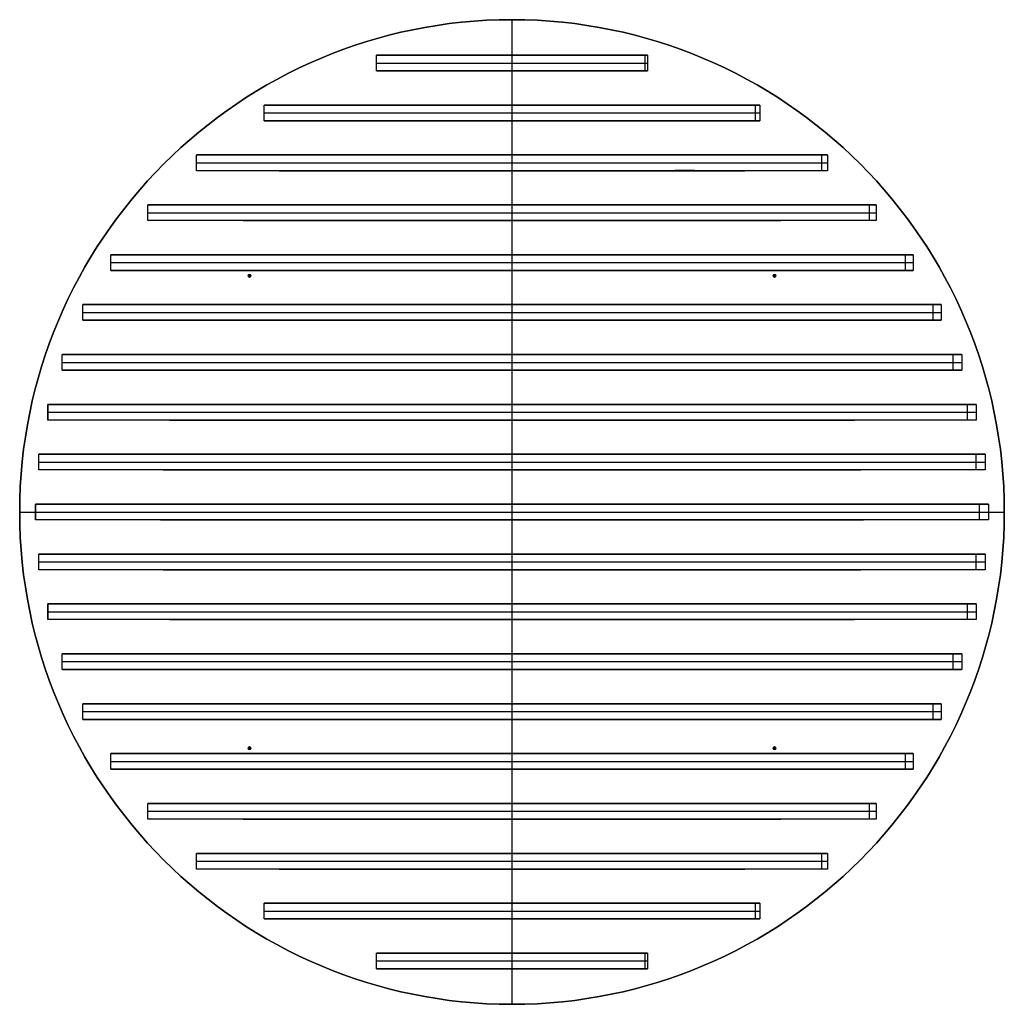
# Model space of a CAD drawing. Header units: millimetres. Extents: x -375 to 375, y -375 to 375.
import ezdxf

# ---------------------------------------------------------------- set-up
doc = ezdxf.new("R2010")
doc.units = ezdxf.units.MM
doc.layers.add('Default', color=7, linetype='Continuous', true_color=0x000000)

msp = doc.modelspace()

# ---------------------------------------------------------------- linework, layer by layer
at = {"layer": 'Default', "color": 250, "true_color": 0x333236}
for p, q in [((0, 375), (0, 375, 12)), ((0, -375), (0, 375)), ((0, -375, 12), (0, 375, 12)), ((-375, 0), (-375, 0, 12)), ((-375, 0), (375, 0)), ((-375, 0, 12), (375, 0, 12)), ((375, 0), (375, 0, 12)), ((0, -375), (0, -375, 12))]:
    msp.add_line(p, q, dxfattribs=at)
at = {"layer": 'Default', "color": 250, "true_color": 0x414045}
for p, q in [((-76.18, 348, -21.69), (76.18, 348, -21.69)), ((0, 336), (0, 348)), ((0, 348), (0, 348, -43.37)), ((101.26, 348, -2.02), (101.26, 336, -2.02)), ((-103.27, 342), (103.27, 342)), ((-76.18, 336, -21.69), (76.18, 336, -21.69)), ((0, 336), (0, 336, -43.37)), ((-139.31, 310, -39.66), (139.31, 310, -39.66)), ((0, 298), (0, 310)), ((0, 310), (0, 310, -79.32)), ((185.18, 310, -3.69), (185.18, 298, -3.69)), ((-188.86, 304), (188.86, 304)), ((-139.31, 298, -39.66), (139.31, 298, -39.66)), ((0, 298), (0, 298, -79.32)), ((-177.32, 272, -50.48), (177.32, 272, -50.48)), ((0, 260), (0, 272)), ((0, 272), (0, 272, -100.96)), ((235.69, 272, -4.69), (235.69, 260, -4.69)), ((-240.39, 266), (240.39, 266)), ((-177.32, 260, -50.48), (177.32, 260, -50.48)), ((0, 260), (0, 260, -100.96)), ((-204.7, 234, -58.28), (204.7, 234, -58.28)), ((0, 222), (0, 234)), ((0, 234), (0, 234, -116.56)), ((272.09, 234, -5.42), (272.09, 222, -5.42)), ((-277.51, 228), (277.51, 228)), ((-204.7, 222, -58.28), (204.7, 222, -58.28)), ((0, 222), (0, 222, -116.56)), ((-225.37, 196, -64.16), (225.37, 196, -64.16)), ((0, 184), (0, 196)), ((0, 196), (0, 196, -128.33)), ((299.57, 196, -5.97), (299.57, 184, -5.97)), ((-305.54, 190), (305.54, 190)), ((-225.37, 184, -64.16), (225.37, 184, -64.16)), ((0, 184), (0, 184, -128.33)), ((-241.07, 158, -68.63), (241.07, 158, -68.63)), ((0, 146), (0, 158)), ((0, 158), (0, 158, -137.26)), ((320.43, 158, -6.38), (320.43, 146, -6.38)), ((-326.81, 152), (326.81, 152)), ((-241.07, 146, -68.63), (241.07, 146, -68.63)), ((0, 146), (0, 146, -137.26)), ((-252.71, 120, -71.94), (252.71, 120, -71.94)), ((0, 108), (0, 120)), ((0, 120), (0, 120, -143.89)), ((335.9, 120, -6.69), (335.9, 108, -6.69)), ((-342.59, 114), (342.59, 114)), ((-252.71, 108, -71.94), (252.71, 108, -71.94)), ((0, 108), (0, 108, -143.89)), ((-353.62, 82, 0), (-353.62, 70, 0)), ((-353.62, 76), (353.62, 76)), ((-260.84, 82, -74.26), (260.84, 82, -74.26)), ((0, 70), (0, 82)), ((0, 82), (0, 82, -148.52)), ((346.71, 82, -6.9), (346.71, 70, -6.9)), ((-260.84, 70, -74.26), (260.84, 70, -74.26)), ((0, 70), (0, 70, -148.52)), ((-360.32, 38), (360.32, 38)), ((-265.79, 44, -75.67), (265.79, 44, -75.67)), ((0, 32), (0, 44)), ((0, 44), (0, 44, -151.34)), ((353.29, 44, -7.03), (353.29, 32, -7.03)), ((-265.79, 32, -75.67), (265.79, 32, -75.67)), ((0, 32), (0, 32, -151.34)), ((-362.95, 6, 0), (-362.95, -6, 0)), ((-362.95, 0), (362.95, 0)), ((-267.72, 6, -76.22), (267.72, 6, -76.22)), ((0, -6), (0, 6)), ((0, 6), (0, 6, -152.44)), ((355.86, 6, -7.09), (355.86, -6, -7.09)), ((-267.72, -6, -76.22), (267.72, -6, -76.22)), ((0, -6), (0, -6, -152.44)), ((-265.79, -32, -75.67), (265.79, -32, -75.67)), ((0, -44), (0, -32)), ((0, -32), (0, -32, -151.34)), ((353.29, -32, -7.03), (353.29, -44, -7.03)), ((-360.32, -38), (360.32, -38)), ((-265.79, -44, -75.67), (265.79, -44, -75.67)), ((0, -44), (0, -44, -151.34)), ((-353.62, -70, 0), (-353.62, -82, 0)), ((-260.84, -70, -74.26), (260.84, -70, -74.26)), ((0, -82), (0, -70)), ((0, -70), (0, -70, -148.52)), ((346.71, -70, -6.9), (346.71, -82, -6.9)), ((-353.62, -76), (353.62, -76)), ((-260.84, -82, -74.26), (260.84, -82, -74.26)), ((0, -82), (0, -82, -148.52)), ((-252.71, -108, -71.94), (252.71, -108, -71.94)), ((0, -120), (0, -108)), ((0, -108), (0, -108, -143.89)), ((335.9, -108, -6.69), (335.9, -120, -6.69)), ((-342.59, -114), (342.59, -114)), ((-252.71, -120, -71.94), (252.71, -120, -71.94)), ((0, -120), (0, -120, -143.89)), ((-241.07, -146, -68.63), (241.07, -146, -68.63)), ((0, -158), (0, -146)), ((0, -146), (0, -146, -137.26)), ((320.43, -146, -6.38), (320.43, -158, -6.38)), ((-326.81, -152), (326.81, -152)), ((-241.07, -158, -68.63), (241.07, -158, -68.63)), ((0, -158), (0, -158, -137.26)), ((-225.37, -184, -64.16), (225.37, -184, -64.16)), ((0, -196), (0, -184)), ((0, -184), (0, -184, -128.33)), ((299.57, -184, -5.97), (299.57, -196, -5.97)), ((-305.54, -190), (305.54, -190)), ((-225.37, -196, -64.16), (225.37, -196, -64.16)), ((0, -196), (0, -196, -128.33)), ((-204.7, -222, -58.28), (204.7, -222, -58.28)), ((0, -234), (0, -222)), ((0, -222), (0, -222, -116.56)), ((272.09, -222, -5.42), (272.09, -234, -5.42)), ((-277.51, -228), (277.51, -228)), ((-204.7, -234, -58.28), (204.7, -234, -58.28)), ((0, -234), (0, -234, -116.56)), ((-177.32, -260, -50.48), (177.32, -260, -50.48)), ((0, -272), (0, -260)), ((0, -260), (0, -260, -100.96)), ((235.69, -260, -4.69), (235.69, -272, -4.69)), ((-240.39, -266), (240.39, -266)), ((-177.32, -272, -50.48), (177.32, -272, -50.48)), ((0, -272), (0, -272, -100.96)), ((-139.31, -298, -39.66), (139.31, -298, -39.66)), ((0, -310), (0, -298)), ((0, -298), (0, -298, -79.32)), ((185.18, -298, -3.69), (185.18, -310, -3.69)), ((-188.86, -304), (188.86, -304)), ((-139.31, -310, -39.66), (139.31, -310, -39.66)), ((0, -310), (0, -310, -79.32)), ((-76.18, -336, -21.69), (76.18, -336, -21.69)), ((0, -348), (0, -336)), ((0, -336), (0, -336, -43.37)), ((101.26, -336, -2.02), (101.26, -348, -2.02)), ((-103.27, -342), (103.27, -342)), ((-76.18, -348, -21.69), (76.18, -348, -21.69)), ((0, -348), (0, -348, -43.37))]:
    msp.add_line(p, q, dxfattribs=at)
at = {"layer": 'Default', "color": 250, "true_color": 0x29292c}
for p, q in [((-201, 180, 12), (-201, 180, 262)), ((-201, 180, 12), (-199, 180, 12)), ((-201, 180, 262), (-199, 180, 262)), ((-200, 181, 12), (-200, 181, 262)), ((-200, 179, 12), (-200, 181, 12)), ((-200, 179, 262), (-200, 181, 262)), ((-199, 180, 12), (-199, 180, 262)), ((199, 180, 12), (199, 180, 262)), ((199, 180, 12), (201, 180, 12)), ((199, 180, 262), (201, 180, 262)), ((200, 181, 12), (200, 181, 262)), ((200, 179, 12), (200, 181, 12)), ((200, 179, 262), (200, 181, 262)), ((201, 180, 12), (201, 180, 262)), ((-200, 179, 12), (-200, 179, 262)), ((200, 179, 12), (200, 179, 262)), ((-201, -180, 12), (-201, -180, 262)), ((-201, -180, 12), (-199, -180, 12)), ((-201, -180, 262), (-199, -180, 262)), ((-200, -179, 12), (-200, -179, 262)), ((-200, -181, 12), (-200, -179, 12)), ((-200, -181, 262), (-200, -179, 262)), ((-199, -180, 12), (-199, -180, 262)), ((199, -180, 12), (199, -180, 262)), ((199, -180, 12), (201, -180, 12)), ((199, -180, 262), (201, -180, 262)), ((200, -179, 12), (200, -179, 262)), ((200, -181, 12), (200, -179, 12)), ((200, -181, 262), (200, -179, 262)), ((201, -180, 12), (201, -180, 262)), ((-200, -181, 12), (-200, -181, 262)), ((200, -181, 12), (200, -181, 262))]:
    msp.add_line(p, q, dxfattribs=at)
at = {"layer": 'Default', "color": 250, "true_color": 0x333236}
for centre in [(0, 0), (0, 0, 6)]:
    msp.add_circle(centre, 375, dxfattribs=at)
at = {"layer": 'Default', "color": 250, "true_color": 0x333236, "extrusion": (0, 0, -1)}
msp.add_circle((0, 0, -12), 375, dxfattribs=at)
at = {"layer": 'Default', "color": 250, "true_color": 0x29292c}
for centre in [(-200, 180, 12), (-200, 180, 137), (200, 180, 12), (200, 180, 137), (-200, -180, 12), (-200, -180, 137), (200, -180, 12), (200, -180, 137)]:
    msp.add_circle(centre, 1, dxfattribs=at)
at = {"layer": 'Default', "color": 250, "true_color": 0x29292c, "extrusion": (0, 0, -1)}
for centre in [(200, 180, -262), (-200, 180, -262), (200, -180, -262), (-200, -180, -262)]:
    msp.add_circle(centre, 1, dxfattribs=at)
at = {"layer": 'Default', "color": 250, "true_color": 0x414045, "extrusion": (0, -1, 0)}
for centre, radius in [((0, 101.26, -348), 144.63), ((0, 101.26, -342), 144.63), ((0, 185.18, -310), 264.5), ((0, 185.18, -304), 264.5), ((0, 235.69, -272), 336.65), ((0, 235.69, -266), 336.65), ((0, 272.09, -234), 388.65), ((0, 272.09, -228), 388.65), ((0, 299.57, -196), 427.9), ((0, 299.57, -190), 427.9), ((0, 320.43, -158), 457.69), ((0, 320.43, -152), 457.69), ((0, 335.9, -120), 479.79), ((0, 335.9, -114), 479.79), ((0, 346.71, -82), 495.23), ((0, 346.71, -76), 495.23), ((0, 353.29, -44), 504.62), ((0, 353.29, -38), 504.62), ((0, 355.86, -6), 508.3), ((0, 355.86), 508.3), ((0, 353.29, 32), 504.62), ((0, 353.29, 38), 504.62), ((0, 346.71, 70), 495.23), ((0, 346.71, 76), 495.23), ((0, 335.9, 108), 479.79), ((0, 335.9, 114), 479.79), ((0, 320.43, 146), 457.69), ((0, 320.43, 152), 457.69), ((0, 299.57, 184), 427.9), ((0, 299.57, 190), 427.9), ((0, 272.09, 222), 388.65), ((0, 272.09, 228), 388.65), ((0, 235.69, 260), 336.65), ((0, 235.69, 266), 336.65), ((0, 185.18, 298), 264.5), ((0, 185.18, 304), 264.5), ((0, 101.26, 336), 144.63), ((0, 101.26, 342), 144.63)]:
    msp.add_arc(centre, radius, 224.43519, 315.56481, dxfattribs=at)
at = {"layer": 'Default', "color": 250, "true_color": 0x414045, "extrusion": (0, 1, 0)}
for centre, radius in [((0, 101.26, 336), 144.63), ((0, 185.18, 298), 264.5), ((0, 235.69, 260), 336.65), ((0, 272.09, 222), 388.65), ((0, 299.57, 184), 427.9), ((0, 320.43, 146), 457.69), ((0, 335.9, 108), 479.79), ((0, 346.71, 70), 495.23), ((0, 353.29, 32), 504.62), ((0, 355.86, -6), 508.3), ((0, 353.29, -44), 504.62), ((0, 346.71, -82), 495.23), ((0, 335.9, -120), 479.79), ((0, 320.43, -158), 457.69), ((0, 299.57, -196), 427.9), ((0, 272.09, -234), 388.65), ((0, 235.69, -272), 336.65), ((0, 185.18, -310), 264.5), ((0, 101.26, -348), 144.63)]:
    msp.add_arc(centre, radius, 224.43519, 315.56481, dxfattribs=at)
at = {"layer": 'Default', "color": 250, "true_color": 0x414045}
for points in [[(-103.27, 336), (-103.27, 342), (-103.27, 348)], [(103.27, 348), (0, 348), (-103.27, 348)], [(103.27, 348), (103.27, 342), (103.27, 336)], [(-103.27, 336), (0, 336), (103.27, 336)], [(188.86, 310), (0, 310), (-188.86, 310)], [(-188.86, 298), (-188.86, 304), (-188.86, 310)], [(188.86, 310), (188.86, 304), (188.86, 298)], [(-188.86, 298), (0, 298), (188.86, 298)], [(-240.39, 260), (-240.39, 266), (-240.39, 272)], [(240.39, 272), (0, 272), (-240.39, 272)], [(240.39, 272), (240.39, 266), (240.39, 260)], [(240.39, 260), (0, 260), (-240.39, 260)], [(277.51, 234), (0, 234), (-277.51, 234)], [(-277.51, 222), (-277.51, 228), (-277.51, 234)], [(277.51, 234), (277.51, 228), (277.51, 222)], [(277.51, 222), (0, 222), (-277.51, 222)], [(305.54, 196), (0, 196), (-305.54, 196)], [(-305.54, 184), (-305.54, 190), (-305.54, 196)], [(305.54, 196), (305.54, 190), (305.54, 184)], [(-305.54, 184), (0, 184), (305.54, 184)], [(-326.81, 146), (-326.81, 152), (-326.81, 158)], [(326.81, 158), (0, 158), (-326.81, 158)], [(326.81, 158), (326.81, 152), (326.81, 146)], [(-326.81, 146), (0, 146), (326.81, 146)], [(-342.59, 108), (-342.59, 114), (-342.59, 120)], [(342.59, 120), (0, 120), (-342.59, 120)], [(342.59, 120), (342.59, 114), (342.59, 108)], [(-342.59, 108), (0, 108), (342.59, 108)], [(-353.62, 70), (-353.62, 76), (-353.62, 82)], [(353.62, 82), (0, 82), (-353.62, 82)], [(353.62, 82), (353.62, 76), (353.62, 70)], [(353.62, 70), (0, 70), (-353.62, 70)], [(-360.32, 32), (-360.32, 38), (-360.32, 44)], [(360.32, 44), (0, 44), (-360.32, 44)], [(360.32, 44), (360.32, 38), (360.32, 32)], [(360.32, 32), (0, 32), (-360.32, 32)], [(-362.95, -6), (-362.95, 0), (-362.95, 6)], [(362.95, 6), (0, 6), (-362.95, 6)], [(362.95, 6), (362.95, 0), (362.95, -6)], [(362.95, -6), (0, -6), (-362.95, -6)], [(-360.32, -44), (-360.32, -38), (-360.32, -32)], [(360.32, -32), (0, -32), (-360.32, -32)], [(360.32, -32), (360.32, -38), (360.32, -44)], [(360.32, -44), (0, -44), (-360.32, -44)], [(-353.62, -82), (-353.62, -76), (-353.62, -70)], [(353.62, -70), (0, -70), (-353.62, -70)], [(353.62, -70), (353.62, -76), (353.62, -82)], [(353.62, -82), (0, -82), (-353.62, -82)], [(-342.59, -120), (-342.59, -114), (-342.59, -108)], [(342.59, -108), (0, -108), (-342.59, -108)], [(342.59, -108), (342.59, -114), (342.59, -120)], [(-342.59, -120), (0, -120), (342.59, -120)], [(-326.81, -158), (-326.81, -152), (-326.81, -146)], [(326.81, -146), (0, -146), (-326.81, -146)], [(326.81, -146), (326.81, -152), (326.81, -158)], [(-326.81, -158), (0, -158), (326.81, -158)], [(305.54, -184), (0, -184), (-305.54, -184)], [(-305.54, -196), (-305.54, -190), (-305.54, -184)], [(305.54, -184), (305.54, -190), (305.54, -196)], [(-305.54, -196), (0, -196), (305.54, -196)], [(277.51, -222), (0, -222), (-277.51, -222)], [(-277.51, -234), (-277.51, -228), (-277.51, -222)], [(277.51, -222), (277.51, -228), (277.51, -234)], [(277.51, -234), (0, -234), (-277.51, -234)], [(-240.39, -272), (-240.39, -266), (-240.39, -260)], [(240.39, -260), (0, -260), (-240.39, -260)], [(240.39, -260), (240.39, -266), (240.39, -272)], [(240.39, -272), (0, -272), (-240.39, -272)], [(188.86, -298), (0, -298), (-188.86, -298)], [(-188.86, -310), (-188.86, -304), (-188.86, -298)], [(188.86, -298), (188.86, -304), (188.86, -310)], [(-188.86, -310), (0, -310), (188.86, -310)], [(-103.27, -348), (-103.27, -342), (-103.27, -336)], [(103.27, -336), (0, -336), (-103.27, -336)], [(103.27, -336), (103.27, -342), (103.27, -348)], [(-103.27, -348), (0, -348), (103.27, -348)]]:
    msp.add_open_spline(points, degree=2, dxfattribs=at)

doc.saveas('drawing.dxf')
